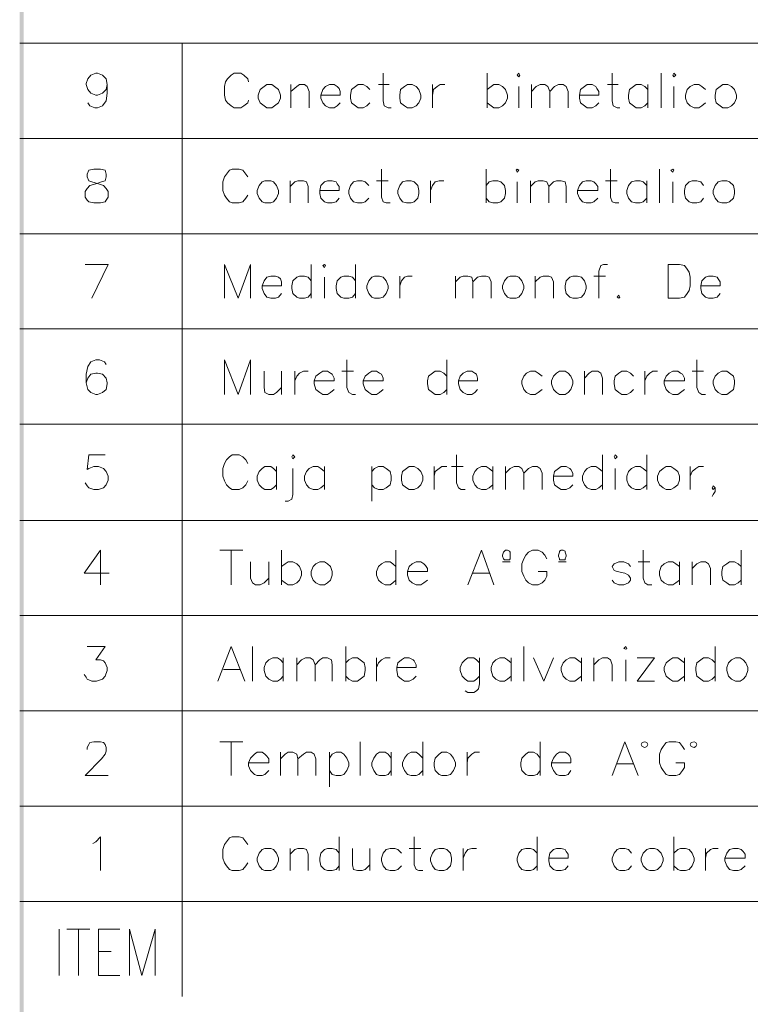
# Model space of a CAD drawing. Header units: millimetres. Extents: x 7 to 203, y 3 to 294.
# Tile 2 of 15: x 7 to 39, y 35 to 78. Entities that reach past the tile are written whole.
import ezdxf

# ---------------------------------------------------------------- set-up
doc = ezdxf.new("R2010")
doc.units = ezdxf.units.MM
doc.layers.add('DGE_CONTORNOS', color=7, linetype='Continuous', lineweight=0)
doc.layers.add('DGE_RELLENO', color=7, linetype='Continuous', lineweight=0)

msp = doc.modelspace()

# ---------------------------------------------------------------- hatches: boundary and pattern name
at = {"layer": 'DGE_RELLENO', "true_color": 0x000000}
for points in [[(6.5617, 3.2456), (6.731, 3.415), (6.5617, 293.9063)], [(6.731, 3.415), (6.5617, 293.9063), (6.731, 293.737)]]:
    msp.add_hatch(color=7, dxfattribs=at).paths.add_polyline_path(points, flags=0)

# ---------------------------------------------------------------- linework, layer by layer
at = {"layer": 'DGE_CONTORNOS', "lineweight": 5}
for points in [[(6.5617, 77.456), (203.2847, 77.456)], [(13.716, 77.456), (13.716, 35.5036)], [(6.5617, 73.265), (203.2847, 73.265)], [(6.5617, 69.074), (203.2847, 69.074)], [(6.5617, 64.883), (203.2847, 64.883)], [(6.5617, 60.692), (203.2847, 60.692)], [(6.5617, 56.4587), (203.2847, 56.4587)], [(6.5617, 52.2677), (203.2847, 52.2677)], [(6.5617, 48.0767), (203.2847, 48.0767)], [(6.5617, 43.8857), (203.2847, 43.8857)], [(6.5617, 39.6946), (203.2847, 39.6946)]]:
    msp.add_lwpolyline(points, dxfattribs=at)
at = {"layer": 'DGE_CONTORNOS', "lineweight": 13}
for points in [[(10.414, 75.6357), (10.3717, 75.424), (10.2023, 75.2547), (9.9907, 75.17), (9.906, 75.17), (9.6943, 75.2547), (9.5673, 75.424), (9.4827, 75.6357), (9.4827, 75.678), (9.5673, 75.8897), (9.6943, 76.059), (9.906, 76.1437), (9.9907, 76.1437), (10.2023, 76.059), (10.3717, 75.8897), (10.414, 75.6357), (10.414, 75.2547), (10.3717, 74.916), (10.2023, 74.7044), (9.9907, 74.6197), (9.8637, 74.6197), (9.652, 74.7044), (9.5673, 74.8314)], [(16.637, 75.7627), (16.5947, 75.8897), (16.4253, 76.059), (16.2983, 76.1437), (16.002, 76.1437), (15.875, 76.059), (15.7057, 75.8897), (15.621, 75.7627), (15.5787, 75.551), (15.5787, 75.17), (15.621, 74.9584), (15.7057, 74.8314), (15.875, 74.7044), (16.002, 74.6197), (16.2983, 74.6197), (16.4253, 74.7044), (16.5947, 74.8314), (16.637, 74.9584)], [(22.5637, 76.1437), (22.5637, 74.916), (22.606, 74.7044), (22.7753, 74.6197), (22.9023, 74.6197)], [(27.1357, 76.1437), (27.1357, 74.6197)], [(28.448, 76.059), (28.5327, 76.1437), (28.575, 76.059), (28.5327, 75.9744), (28.448, 76.059)], [(32.639, 76.1437), (32.639, 74.916), (32.6813, 74.7044), (32.8507, 74.6197), (32.9777, 74.6197)], [(34.798, 76.1437), (34.798, 74.6197)], [(35.306, 76.059), (35.3483, 76.1437), (35.433, 76.059), (35.3483, 75.9744), (35.306, 76.059)], [(17.4413, 75.6357), (17.3143, 75.551), (17.145, 75.424), (17.0603, 75.17), (17.0603, 75.043), (17.145, 74.8314), (17.3143, 74.7044), (17.4413, 74.6197), (17.653, 74.6197), (17.78, 74.7044), (17.9493, 74.8314), (18.034, 75.043), (18.034, 75.17), (17.9493, 75.424), (17.78, 75.551), (17.653, 75.6357), (17.4413, 75.6357)], [(18.4997, 75.6357), (18.4997, 74.6197)], [(18.4997, 75.3394), (18.7537, 75.551), (18.8807, 75.6357), (19.0923, 75.6357), (19.2193, 75.551), (19.304, 75.3394), (19.304, 74.6197)], [(19.812, 75.17), (20.6587, 75.17), (20.6587, 75.3394), (20.6163, 75.4664), (20.5317, 75.551), (20.4047, 75.6357), (20.193, 75.6357), (20.0237, 75.551), (19.8967, 75.424), (19.812, 75.17), (19.812, 75.043), (19.8967, 74.8314), (20.0237, 74.7044), (20.193, 74.6197), (20.4047, 74.6197), (20.5317, 74.7044), (20.6587, 74.8314)], [(21.971, 75.424), (21.844, 75.551), (21.6747, 75.6357), (21.463, 75.6357), (21.336, 75.551), (21.1667, 75.424), (21.1243, 75.17), (21.1243, 75.043), (21.1667, 74.8314), (21.336, 74.7044), (21.463, 74.6197), (21.6747, 74.6197), (21.844, 74.7044), (21.971, 74.8314)], [(22.352, 75.6357), (22.8177, 75.6357)], [(23.622, 75.6357), (23.495, 75.551), (23.3257, 75.424), (23.2833, 75.17), (23.2833, 75.043), (23.3257, 74.8314), (23.495, 74.7044), (23.622, 74.6197), (23.8337, 74.6197), (24.003, 74.7044), (24.13, 74.8314), (24.2147, 75.043), (24.2147, 75.17), (24.13, 75.424), (24.003, 75.551), (23.8337, 75.6357), (23.622, 75.6357)], [(24.7227, 75.6357), (24.7227, 74.6197)], [(24.7227, 75.17), (24.765, 75.424), (24.9343, 75.551), (25.0613, 75.6357), (25.273, 75.6357)], [(27.1357, 75.424), (27.305, 75.551), (27.432, 75.6357), (27.6437, 75.6357), (27.813, 75.551), (27.94, 75.424), (28.0247, 75.17), (28.0247, 75.043), (27.94, 74.8314), (27.813, 74.7044), (27.6437, 74.6197), (27.432, 74.6197), (27.305, 74.7044), (27.1357, 74.8314)], [(28.5327, 75.551), (28.5327, 74.6197)], [(29.083, 75.6357), (29.083, 74.6197)], [(29.083, 75.3394), (29.2947, 75.551), (29.464, 75.6357), (29.6757, 75.6357), (29.8027, 75.551), (29.8873, 75.3394), (29.8873, 74.6197)], [(29.8873, 75.3394), (30.099, 75.551), (30.2683, 75.6357), (30.48, 75.6357), (30.607, 75.551), (30.6917, 75.3394), (30.6917, 74.6197)], [(31.1997, 75.17), (32.0463, 75.17), (32.0463, 75.3394), (31.9617, 75.4664), (31.9193, 75.551), (31.75, 75.6357), (31.5383, 75.6357), (31.4113, 75.551), (31.242, 75.424), (31.1997, 75.17), (31.1997, 75.043), (31.242, 74.8314), (31.4113, 74.7044), (31.5383, 74.6197), (31.75, 74.6197), (31.9193, 74.7044), (32.0463, 74.8314)], [(32.4273, 75.6357), (32.893, 75.6357)], [(34.2053, 75.424), (34.0783, 75.551), (33.909, 75.6357), (33.6973, 75.6357), (33.5703, 75.551), (33.401, 75.424), (33.3587, 75.17), (33.3587, 75.043), (33.401, 74.8314), (33.5703, 74.7044), (33.6973, 74.6197), (33.909, 74.6197), (34.0783, 74.7044), (34.2053, 74.8314)], [(34.2053, 75.6357), (34.2053, 74.6197)], [(35.3483, 75.551), (35.3483, 74.6197)], [(36.7453, 75.424), (36.576, 75.551), (36.449, 75.6357), (36.2373, 75.6357), (36.068, 75.551), (35.941, 75.424), (35.8563, 75.17), (35.8563, 75.043), (35.941, 74.8314), (36.068, 74.7044), (36.2373, 74.6197), (36.449, 74.6197), (36.576, 74.7044), (36.7453, 74.8314)], [(37.5073, 75.6357), (37.3803, 75.551), (37.211, 75.424), (37.1687, 75.17), (37.1687, 75.043), (37.211, 74.8314), (37.3803, 74.7044), (37.5073, 74.6197), (37.719, 74.6197), (37.8883, 74.7044), (38.0153, 74.8314), (38.1, 75.043), (38.1, 75.17), (38.0153, 75.424), (37.8883, 75.551), (37.719, 75.6357), (37.5073, 75.6357)], [(9.8213, 71.9104), (9.6097, 71.868), (9.525, 71.6987), (9.525, 71.5717), (9.6097, 71.4024), (9.7367, 71.36), (10.033, 71.2754), (10.2447, 71.1907), (10.3717, 71.0637), (10.4563, 70.9367), (10.4563, 70.6827), (10.3717, 70.5557), (10.3293, 70.471), (10.1177, 70.4287), (9.8213, 70.4287), (9.6097, 70.471), (9.525, 70.5557), (9.4403, 70.6827), (9.4403, 70.9367), (9.525, 71.0637), (9.652, 71.1907), (9.906, 71.2754), (10.16, 71.36), (10.3293, 71.4024), (10.3717, 71.5717), (10.3717, 71.6987), (10.3293, 71.868), (10.1177, 71.9104), (9.8213, 71.9104)], [(16.5947, 71.5717), (16.51, 71.6987), (16.383, 71.868), (16.2137, 71.9104), (15.9173, 71.9104), (15.7903, 71.868), (15.6633, 71.6987), (15.5787, 71.5717), (15.494, 71.36), (15.494, 70.979), (15.5787, 70.7674), (15.6633, 70.6404), (15.7903, 70.471), (15.9173, 70.4287), (16.2137, 70.4287), (16.383, 70.471), (16.51, 70.6404), (16.5947, 70.7674)], [(22.479, 71.9104), (22.479, 70.6827), (22.5637, 70.471), (22.6907, 70.4287), (22.86, 70.4287)], [(27.0933, 71.9104), (27.0933, 70.4287)], [(28.4057, 71.868), (28.448, 71.9104), (28.5327, 71.868), (28.448, 71.7834), (28.4057, 71.868)], [(32.5543, 71.9104), (32.5543, 70.6827), (32.639, 70.471), (32.766, 70.4287), (32.9353, 70.4287)], [(34.7133, 71.9104), (34.7133, 70.4287)], [(35.2213, 71.868), (35.306, 71.9104), (35.3483, 71.868), (35.306, 71.7834), (35.2213, 71.868)], [(17.3567, 71.4024), (17.2297, 71.36), (17.1027, 71.1907), (17.018, 70.979), (17.018, 70.852), (17.1027, 70.6404), (17.2297, 70.471), (17.3567, 70.4287), (17.6107, 70.4287), (17.7377, 70.471), (17.8647, 70.6404), (17.9493, 70.852), (17.9493, 70.979), (17.8647, 71.1907), (17.7377, 71.36), (17.6107, 71.4024), (17.3567, 71.4024)], [(18.4573, 71.4024), (18.4573, 70.4287)], [(18.4573, 71.1484), (18.669, 71.36), (18.796, 71.4024), (19.05, 71.4024), (19.177, 71.36), (19.2617, 71.1484), (19.2617, 70.4287)], [(19.7697, 70.979), (20.6163, 70.979), (20.6163, 71.1484), (20.5317, 71.2754), (20.4893, 71.36), (20.32, 71.4024), (20.1083, 71.4024), (19.9813, 71.36), (19.812, 71.1907), (19.7697, 70.979), (19.7697, 70.852), (19.812, 70.6404), (19.9813, 70.471), (20.1083, 70.4287), (20.32, 70.4287), (20.4893, 70.471), (20.6163, 70.6404)], [(21.9287, 71.1907), (21.7593, 71.36), (21.6323, 71.4024), (21.4207, 71.4024), (21.2513, 71.36), (21.1243, 71.1907), (21.0397, 70.979), (21.0397, 70.852), (21.1243, 70.6404), (21.2513, 70.471), (21.4207, 70.4287), (21.6323, 70.4287), (21.7593, 70.471), (21.9287, 70.6404)], [(22.2673, 71.4024), (22.7753, 71.4024)], [(23.5797, 71.4024), (23.4103, 71.36), (23.2833, 71.1907), (23.1987, 70.979), (23.1987, 70.852), (23.2833, 70.6404), (23.4103, 70.471), (23.5797, 70.4287), (23.7913, 70.4287), (23.9183, 70.471), (24.0877, 70.6404), (24.13, 70.852), (24.13, 70.979), (24.0877, 71.1907), (23.9183, 71.36), (23.7913, 71.4024), (23.5797, 71.4024)], [(24.638, 71.4024), (24.638, 70.4287)], [(24.638, 70.979), (24.7227, 71.1907), (24.8497, 71.36), (25.019, 71.4024), (25.2307, 71.4024)], [(27.0933, 71.1907), (27.2203, 71.36), (27.3897, 71.4024), (27.6013, 71.4024), (27.7283, 71.36), (27.8977, 71.1907), (27.94, 70.979), (27.94, 70.852), (27.8977, 70.6404), (27.7283, 70.471), (27.6013, 70.4287), (27.3897, 70.4287), (27.2203, 70.471), (27.0933, 70.6404)], [(28.448, 71.36), (28.448, 70.4287)], [(29.0407, 71.4024), (29.0407, 70.4287)], [(29.0407, 71.1484), (29.2523, 71.36), (29.3793, 71.4024), (29.591, 71.4024), (29.7603, 71.36), (29.845, 71.1484), (29.845, 70.4287)], [(29.845, 71.1484), (30.0567, 71.36), (30.1837, 71.4024), (30.3953, 71.4024), (30.5647, 71.36), (30.607, 71.1484), (30.607, 70.4287)], [(31.115, 70.979), (32.004, 70.979), (32.004, 71.1484), (31.9193, 71.2754), (31.8347, 71.36), (31.7077, 71.4024), (31.496, 71.4024), (31.3267, 71.36), (31.1997, 71.1907), (31.115, 70.979), (31.115, 70.852), (31.1997, 70.6404), (31.3267, 70.471), (31.496, 70.4287), (31.7077, 70.4287), (31.8347, 70.471), (32.004, 70.6404)], [(32.3427, 71.4024), (32.8507, 71.4024)], [(34.163, 71.1907), (33.9937, 71.36), (33.8667, 71.4024), (33.655, 71.4024), (33.4857, 71.36), (33.3587, 71.1907), (33.274, 70.979), (33.274, 70.852), (33.3587, 70.6404), (33.4857, 70.471), (33.655, 70.4287), (33.8667, 70.4287), (33.9937, 70.471), (34.163, 70.6404)], [(34.163, 71.4024), (34.163, 70.4287)], [(35.306, 71.36), (35.306, 70.4287)], [(36.6607, 71.1907), (36.5337, 71.36), (36.3643, 71.4024), (36.1527, 71.4024), (36.0257, 71.36), (35.8563, 71.1907), (35.814, 70.979), (35.814, 70.852), (35.8563, 70.6404), (36.0257, 70.471), (36.1527, 70.4287), (36.3643, 70.4287), (36.5337, 70.471), (36.6607, 70.6404)], [(37.465, 71.4024), (37.2957, 71.36), (37.1687, 71.1907), (37.084, 70.979), (37.084, 70.852), (37.1687, 70.6404), (37.2957, 70.471), (37.465, 70.4287), (37.6767, 70.4287), (37.8037, 70.471), (37.973, 70.6404), (38.0153, 70.852), (38.0153, 70.979), (37.973, 71.1907), (37.8037, 71.36), (37.6767, 71.4024), (37.465, 71.4024)], [(9.7367, 66.2377), (10.4563, 67.7194), (9.4403, 67.7194)], [(15.5787, 66.2377), (15.5787, 67.7194), (16.1713, 66.2377), (16.7217, 67.7194), (16.7217, 66.2377)], [(19.3887, 67.7194), (19.3887, 66.2377)], [(19.8967, 67.677), (19.9813, 67.7194), (20.0237, 67.677), (19.9813, 67.5924), (19.8967, 67.677)], [(21.336, 67.7194), (21.336, 66.2377)], [(32.4273, 67.7194), (32.258, 67.7194), (32.131, 67.677), (32.0463, 67.423), (32.0463, 66.2377)], [(35.0943, 66.2377), (35.0943, 67.7194), (35.6023, 67.7194), (35.814, 67.677), (35.941, 67.5077), (36.0257, 67.3807), (36.068, 67.169), (36.068, 66.788), (36.0257, 66.5764), (35.941, 66.4494), (35.814, 66.28), (35.6023, 66.2377), (35.0943, 66.2377)], [(17.2297, 66.788), (18.0763, 66.788), (18.0763, 66.9574), (18.034, 67.0844), (17.9493, 67.169), (17.8223, 67.2114), (17.6107, 67.2114), (17.4413, 67.169), (17.3143, 66.9997), (17.2297, 66.788), (17.2297, 66.661), (17.3143, 66.4494), (17.4413, 66.28), (17.6107, 66.2377), (17.8223, 66.2377), (17.9493, 66.28), (18.0763, 66.4494)], [(19.3887, 66.9997), (19.2617, 67.169), (19.0923, 67.2114), (18.8807, 67.2114), (18.7537, 67.169), (18.5843, 66.9997), (18.542, 66.788), (18.542, 66.661), (18.5843, 66.4494), (18.7537, 66.28), (18.8807, 66.2377), (19.0923, 66.2377), (19.2617, 66.28), (19.3887, 66.4494)], [(19.9813, 67.169), (19.9813, 66.2377)], [(21.336, 66.9997), (21.209, 67.169), (21.0397, 67.2114), (20.828, 67.2114), (20.701, 67.169), (20.5317, 66.9997), (20.4893, 66.788), (20.4893, 66.661), (20.5317, 66.4494), (20.701, 66.28), (20.828, 66.2377), (21.0397, 66.2377), (21.209, 66.28), (21.336, 66.4494)], [(22.1827, 67.2114), (22.0557, 67.169), (21.9287, 66.9997), (21.844, 66.788), (21.844, 66.661), (21.9287, 66.4494), (22.0557, 66.28), (22.1827, 66.2377), (22.3943, 66.2377), (22.5637, 66.28), (22.6907, 66.4494), (22.7753, 66.661), (22.7753, 66.788), (22.6907, 66.9997), (22.5637, 67.169), (22.3943, 67.2114), (22.1827, 67.2114)], [(23.2833, 67.2114), (23.2833, 66.2377)], [(23.2833, 66.788), (23.368, 66.9997), (23.495, 67.169), (23.622, 67.2114), (23.8337, 67.2114)], [(25.7387, 67.2114), (25.7387, 66.2377)], [(25.7387, 66.9574), (25.9503, 67.169), (26.0773, 67.2114), (26.289, 67.2114), (26.4583, 67.169), (26.5007, 66.9574), (26.5007, 66.2377)], [(26.5007, 66.9574), (26.7123, 67.169), (26.8817, 67.2114), (27.0933, 67.2114), (27.2203, 67.169), (27.305, 66.9574), (27.305, 66.2377)], [(28.1517, 67.2114), (28.0247, 67.169), (27.8977, 66.9997), (27.813, 66.788), (27.813, 66.661), (27.8977, 66.4494), (28.0247, 66.28), (28.1517, 66.2377), (28.4057, 66.2377), (28.5327, 66.28), (28.6597, 66.4494), (28.7443, 66.661), (28.7443, 66.788), (28.6597, 66.9997), (28.5327, 67.169), (28.4057, 67.2114), (28.1517, 67.2114)], [(29.2523, 67.2114), (29.2523, 66.2377)], [(29.2523, 66.9574), (29.464, 67.169), (29.591, 67.2114), (29.845, 67.2114), (29.972, 67.169), (30.0567, 66.9574), (30.0567, 66.2377)], [(30.9033, 67.2114), (30.7763, 67.169), (30.607, 66.9997), (30.5647, 66.788), (30.5647, 66.661), (30.607, 66.4494), (30.7763, 66.28), (30.9033, 66.2377), (31.115, 66.2377), (31.2843, 66.28), (31.4113, 66.4494), (31.496, 66.661), (31.496, 66.788), (31.4113, 66.9997), (31.2843, 67.169), (31.115, 67.2114), (30.9033, 67.2114)], [(31.8347, 67.2114), (32.3427, 67.2114)], [(36.5337, 66.788), (37.3803, 66.788), (37.3803, 66.9574), (37.2957, 67.0844), (37.2533, 67.169), (37.084, 67.2114), (36.8723, 67.2114), (36.7453, 67.169), (36.576, 66.9997), (36.5337, 66.788), (36.5337, 66.661), (36.576, 66.4494), (36.7453, 66.28), (36.8723, 66.2377), (37.084, 66.2377), (37.2533, 66.28), (37.3803, 66.4494)], [(32.9353, 66.3647), (32.9777, 66.28), (32.9353, 66.2377), (32.8507, 66.28), (32.9353, 66.3647)], [(10.3717, 63.3167), (10.287, 63.4437), (10.0753, 63.5284), (9.906, 63.5284), (9.6943, 63.4437), (9.5673, 63.232), (9.4827, 62.8934), (9.4827, 62.5124), (9.5673, 62.216), (9.6943, 62.089), (9.906, 62.0044), (9.9907, 62.0044), (10.2023, 62.089), (10.3717, 62.216), (10.414, 62.47), (10.414, 62.5124), (10.3717, 62.724), (10.2023, 62.8934), (9.9907, 62.9357), (9.906, 62.9357), (9.6943, 62.8934), (9.5673, 62.724), (9.4827, 62.5124)], [(15.5787, 62.0044), (15.5787, 63.5284), (16.1713, 62.0044), (16.7217, 63.5284), (16.7217, 62.0044)], [(20.955, 63.5284), (20.955, 62.3007), (21.0397, 62.089), (21.209, 62.0044), (21.336, 62.0044)], [(25.3577, 63.5284), (25.3577, 62.0044)], [(36.3643, 63.5284), (36.3643, 62.3007), (36.449, 62.089), (36.576, 62.0044), (36.7453, 62.0044)], [(17.3143, 63.0204), (17.3143, 62.3007), (17.3567, 62.089), (17.526, 62.0044), (17.7377, 62.0044), (17.8647, 62.089), (18.0763, 62.3007)], [(18.0763, 63.0204), (18.0763, 62.0044)], [(18.669, 63.0204), (18.669, 62.0044)], [(18.669, 62.597), (18.7537, 62.8087), (18.8807, 62.9357), (19.05, 63.0204), (19.2617, 63.0204)], [(19.5157, 62.597), (20.4047, 62.597), (20.4047, 62.724), (20.32, 62.8934), (20.2353, 62.9357), (20.1083, 63.0204), (19.8967, 63.0204), (19.7697, 62.9357), (19.6003, 62.8087), (19.5157, 62.597), (19.5157, 62.47), (19.6003, 62.216), (19.7697, 62.089), (19.8967, 62.0044), (20.1083, 62.0044), (20.2353, 62.089), (20.4047, 62.216)], [(20.7433, 63.0204), (21.2513, 63.0204)], [(21.6747, 62.597), (22.5637, 62.597), (22.5637, 62.724), (22.479, 62.8934), (22.3943, 62.9357), (22.2673, 63.0204), (22.0557, 63.0204), (21.9287, 62.9357), (21.7593, 62.8087), (21.6747, 62.597), (21.6747, 62.47), (21.7593, 62.216), (21.9287, 62.089), (22.0557, 62.0044), (22.2673, 62.0044), (22.3943, 62.089), (22.5637, 62.216)], [(25.3577, 62.8087), (25.2307, 62.9357), (25.0613, 63.0204), (24.8497, 63.0204), (24.7227, 62.9357), (24.5533, 62.8087), (24.511, 62.597), (24.511, 62.47), (24.5533, 62.216), (24.7227, 62.089), (24.8497, 62.0044), (25.0613, 62.0044), (25.2307, 62.089), (25.3577, 62.216)], [(25.8657, 62.597), (26.7123, 62.597), (26.7123, 62.724), (26.67, 62.8934), (26.5853, 62.9357), (26.4583, 63.0204), (26.2467, 63.0204), (26.0773, 62.9357), (25.9503, 62.8087), (25.8657, 62.597), (25.8657, 62.47), (25.9503, 62.216), (26.0773, 62.089), (26.2467, 62.0044), (26.4583, 62.0044), (26.5853, 62.089), (26.7123, 62.216)], [(29.5487, 62.8087), (29.3793, 62.9357), (29.2523, 63.0204), (29.0407, 63.0204), (28.8713, 62.9357), (28.7443, 62.8087), (28.6597, 62.597), (28.6597, 62.47), (28.7443, 62.216), (28.8713, 62.089), (29.0407, 62.0044), (29.2523, 62.0044), (29.3793, 62.089), (29.5487, 62.216)], [(30.3107, 63.0204), (30.1837, 62.9357), (30.0567, 62.8087), (29.972, 62.597), (29.972, 62.47), (30.0567, 62.216), (30.1837, 62.089), (30.3107, 62.0044), (30.5647, 62.0044), (30.6917, 62.089), (30.8187, 62.216), (30.9033, 62.47), (30.9033, 62.597), (30.8187, 62.8087), (30.6917, 62.9357), (30.5647, 63.0204), (30.3107, 63.0204)], [(31.4113, 63.0204), (31.4113, 62.0044)], [(31.4113, 62.724), (31.623, 62.9357), (31.75, 63.0204), (32.004, 63.0204), (32.131, 62.9357), (32.2157, 62.724), (32.2157, 62.0044)], [(33.5703, 62.8087), (33.4433, 62.9357), (33.274, 63.0204), (33.0623, 63.0204), (32.9353, 62.9357), (32.766, 62.8087), (32.7237, 62.597), (32.7237, 62.47), (32.766, 62.216), (32.9353, 62.089), (33.0623, 62.0044), (33.274, 62.0044), (33.4433, 62.089), (33.5703, 62.216)], [(34.0783, 63.0204), (34.0783, 62.0044)], [(34.0783, 62.597), (34.163, 62.8087), (34.29, 62.9357), (34.417, 63.0204), (34.6287, 63.0204)], [(34.925, 62.597), (35.814, 62.597), (35.814, 62.724), (35.7293, 62.8934), (35.6447, 62.9357), (35.5177, 63.0204), (35.306, 63.0204), (35.1367, 62.9357), (35.0097, 62.8087), (34.925, 62.597), (34.925, 62.47), (35.0097, 62.216), (35.1367, 62.089), (35.306, 62.0044), (35.5177, 62.0044), (35.6447, 62.089), (35.814, 62.216)], [(36.1527, 63.0204), (36.6607, 63.0204)], [(37.465, 63.0204), (37.2957, 62.9357), (37.1687, 62.8087), (37.084, 62.597), (37.084, 62.47), (37.1687, 62.216), (37.2957, 62.089), (37.465, 62.0044), (37.6767, 62.0044), (37.8037, 62.089), (37.973, 62.216), (38.0153, 62.47), (38.0153, 62.597), (37.973, 62.8087), (37.8037, 62.9357), (37.6767, 63.0204), (37.465, 63.0204)], [(10.3293, 59.3374), (9.6097, 59.3374), (9.525, 58.7024), (9.6097, 58.7447), (9.8213, 58.8294), (10.033, 58.8294), (10.2447, 58.7447), (10.3717, 58.6177), (10.4563, 58.406), (10.4563, 58.2367), (10.3717, 58.025), (10.2447, 57.898), (10.033, 57.8134), (9.8213, 57.8134), (9.6097, 57.898), (9.525, 57.9827), (9.4403, 58.1097)], [(16.5947, 58.9564), (16.51, 59.1257), (16.383, 59.2527), (16.2137, 59.3374), (15.9173, 59.3374), (15.7903, 59.2527), (15.6633, 59.1257), (15.5787, 58.9564), (15.494, 58.7447), (15.494, 58.406), (15.5787, 58.1944), (15.6633, 58.025), (15.7903, 57.898), (15.9173, 57.8134), (16.2137, 57.8134), (16.383, 57.898), (16.51, 58.025), (16.5947, 58.1944)], [(18.542, 59.2527), (18.5843, 59.3374), (18.669, 59.2527), (18.5843, 59.168), (18.542, 59.2527)], [(25.781, 59.3374), (25.781, 58.1097), (25.8657, 57.898), (25.9927, 57.8134), (26.162, 57.8134)], [(32.2157, 59.3374), (32.2157, 57.8134)], [(32.7237, 59.2527), (32.766, 59.3374), (32.8507, 59.2527), (32.766, 59.168), (32.7237, 59.2527)], [(34.163, 59.3374), (34.163, 57.8134)], [(17.8647, 58.6177), (17.7377, 58.7447), (17.6107, 58.8294), (17.3567, 58.8294), (17.2297, 58.7447), (17.1027, 58.6177), (17.018, 58.406), (17.018, 58.2367), (17.1027, 58.025), (17.2297, 57.898), (17.3567, 57.8134), (17.6107, 57.8134), (17.7377, 57.898), (17.8647, 58.025)], [(17.8647, 58.8294), (17.8647, 57.8134)], [(18.5843, 58.7447), (18.5843, 57.6017), (18.542, 57.39), (18.3727, 57.3054), (18.2457, 57.3054)], [(19.9813, 58.6177), (19.812, 58.7447), (19.685, 58.8294), (19.4733, 58.8294), (19.304, 58.7447), (19.177, 58.6177), (19.0923, 58.406), (19.0923, 58.2367), (19.177, 58.025), (19.304, 57.898), (19.4733, 57.8134), (19.685, 57.8134), (19.812, 57.898), (19.9813, 58.025)], [(19.9813, 58.8294), (19.9813, 57.8134)], [(22.0557, 58.8294), (22.0557, 57.3054)], [(22.0557, 58.6177), (22.1827, 58.7447), (22.352, 58.8294), (22.5637, 58.8294), (22.6907, 58.7447), (22.86, 58.6177), (22.9023, 58.406), (22.9023, 58.2367), (22.86, 58.025), (22.6907, 57.898), (22.5637, 57.8134), (22.352, 57.8134), (22.1827, 57.898), (22.0557, 58.025)], [(23.7067, 58.8294), (23.5797, 58.7447), (23.4103, 58.6177), (23.368, 58.406), (23.368, 58.2367), (23.4103, 58.025), (23.5797, 57.898), (23.7067, 57.8134), (23.9183, 57.8134), (24.0877, 57.898), (24.2147, 58.025), (24.2993, 58.2367), (24.2993, 58.406), (24.2147, 58.6177), (24.0877, 58.7447), (23.9183, 58.8294), (23.7067, 58.8294)], [(24.8073, 58.8294), (24.8073, 57.8134)], [(24.8073, 58.406), (24.8497, 58.6177), (25.019, 58.7447), (25.146, 58.8294), (25.3577, 58.8294)], [(25.5693, 58.8294), (26.0773, 58.8294)], [(27.3897, 58.6177), (27.2203, 58.7447), (27.0933, 58.8294), (26.8817, 58.8294), (26.7123, 58.7447), (26.5853, 58.6177), (26.5007, 58.406), (26.5007, 58.2367), (26.5853, 58.025), (26.7123, 57.898), (26.8817, 57.8134), (27.0933, 57.8134), (27.2203, 57.898), (27.3897, 58.025)], [(27.3897, 58.8294), (27.3897, 57.8134)], [(27.94, 58.8294), (27.94, 57.8134)], [(27.94, 58.533), (28.1517, 58.7447), (28.321, 58.8294), (28.5327, 58.8294), (28.6597, 58.7447), (28.7443, 58.533), (28.7443, 57.8134)], [(28.7443, 58.533), (28.956, 58.7447), (29.1253, 58.8294), (29.337, 58.8294), (29.464, 58.7447), (29.5487, 58.533), (29.5487, 57.8134)], [(30.0567, 58.406), (30.9033, 58.406), (30.9033, 58.533), (30.8187, 58.7024), (30.7763, 58.7447), (30.607, 58.8294), (30.3953, 58.8294), (30.2683, 58.7447), (30.099, 58.6177), (30.0567, 58.406), (30.0567, 58.2367), (30.099, 58.025), (30.2683, 57.898), (30.3953, 57.8134), (30.607, 57.8134), (30.7763, 57.898), (30.9033, 58.025)], [(32.2157, 58.6177), (32.0463, 58.7447), (31.9193, 58.8294), (31.7077, 58.8294), (31.5383, 58.7447), (31.4113, 58.6177), (31.3267, 58.406), (31.3267, 58.2367), (31.4113, 58.025), (31.5383, 57.898), (31.7077, 57.8134), (31.9193, 57.8134), (32.0463, 57.898), (32.2157, 58.025)], [(32.766, 58.7447), (32.766, 57.8134)], [(34.163, 58.6177), (33.9937, 58.7447), (33.8667, 58.8294), (33.655, 58.8294), (33.4857, 58.7447), (33.3587, 58.6177), (33.274, 58.406), (33.274, 58.2367), (33.3587, 58.025), (33.4857, 57.898), (33.655, 57.8134), (33.8667, 57.8134), (33.9937, 57.898), (34.163, 58.025)], [(35.0097, 58.8294), (34.8827, 58.7447), (34.7133, 58.6177), (34.6287, 58.406), (34.6287, 58.2367), (34.7133, 58.025), (34.8827, 57.898), (35.0097, 57.8134), (35.2213, 57.8134), (35.3483, 57.898), (35.5177, 58.025), (35.6023, 58.2367), (35.6023, 58.406), (35.5177, 58.6177), (35.3483, 58.7447), (35.2213, 58.8294), (35.0097, 58.8294)], [(36.068, 58.8294), (36.068, 57.8134)], [(36.068, 58.406), (36.1527, 58.6177), (36.322, 58.7447), (36.449, 58.8294), (36.6607, 58.8294)], [(37.1687, 57.898), (37.084, 57.9827), (37.0417, 57.898), (37.084, 57.8134), (37.1687, 57.898), (37.1687, 57.7287), (37.084, 57.6017), (37.0417, 57.517)], [(10.1177, 55.1464), (9.398, 54.1304), (10.4987, 54.1304)], [(10.1177, 55.1464), (10.1177, 53.6224)], [(15.367, 55.1464), (16.383, 55.1464)], [(15.875, 55.1464), (15.875, 53.6224)], [(18.0763, 55.1464), (18.0763, 53.6224)], [(23.114, 55.1464), (23.114, 53.6224)], [(26.289, 53.6224), (26.8817, 55.1464), (27.432, 53.6224)], [(28.0247, 55.1464), (27.94, 55.1464), (27.8977, 55.104), (27.8553, 55.0617), (27.813, 54.9347), (27.813, 54.8924), (27.8553, 54.7654), (27.8977, 54.723), (28.1093, 54.723), (28.1517, 54.7654), (28.1517, 55.0617), (28.1093, 55.104), (28.0247, 55.1464)], [(29.7603, 54.7654), (29.6757, 54.9347), (29.5487, 55.0617), (29.3793, 55.1464), (29.1253, 55.1464), (28.956, 55.0617), (28.829, 54.9347), (28.7443, 54.7654), (28.6597, 54.5537), (28.6597, 54.215), (28.7443, 54.0034), (28.829, 53.834), (28.956, 53.707), (29.1253, 53.6224), (29.3793, 53.6224), (29.5487, 53.707), (29.6757, 53.834), (29.7603, 54.0034), (29.7603, 54.215), (29.3793, 54.215)], [(30.48, 55.1464), (30.3953, 55.1464), (30.3107, 55.104), (30.3107, 55.0617), (30.2683, 54.9347), (30.2683, 54.8924), (30.3107, 54.7654), (30.3107, 54.723), (30.5647, 54.723), (30.5647, 54.7654), (30.607, 54.8924), (30.607, 54.9347), (30.5647, 55.0617), (30.5647, 55.104), (30.48, 55.1464)], [(33.9937, 55.1464), (33.9937, 53.9187), (34.0783, 53.707), (34.2053, 53.6224), (34.3747, 53.6224)], [(38.3117, 55.1464), (38.3117, 53.6224)], [(16.7217, 54.6384), (16.7217, 53.9187), (16.8063, 53.707), (16.9333, 53.6224), (17.145, 53.6224), (17.3143, 53.707), (17.526, 53.9187)], [(17.526, 54.6384), (17.526, 53.6224)], [(18.0763, 54.4267), (18.2457, 54.5537), (18.3727, 54.6384), (18.5843, 54.6384), (18.7537, 54.5537), (18.8807, 54.4267), (18.9653, 54.215), (18.9653, 54.0457), (18.8807, 53.834), (18.7537, 53.707), (18.5843, 53.6224), (18.3727, 53.6224), (18.2457, 53.707), (18.0763, 53.834)], [(19.7697, 54.6384), (19.6003, 54.5537), (19.4733, 54.4267), (19.3887, 54.215), (19.3887, 54.0457), (19.4733, 53.834), (19.6003, 53.707), (19.7697, 53.6224), (19.9813, 53.6224), (20.1083, 53.707), (20.2353, 53.834), (20.32, 54.0457), (20.32, 54.215), (20.2353, 54.4267), (20.1083, 54.5537), (19.9813, 54.6384), (19.7697, 54.6384)], [(23.114, 54.4267), (22.987, 54.5537), (22.86, 54.6384), (22.6483, 54.6384), (22.479, 54.5537), (22.352, 54.4267), (22.2673, 54.215), (22.2673, 54.0457), (22.352, 53.834), (22.479, 53.707), (22.6483, 53.6224), (22.86, 53.6224), (22.987, 53.707), (23.114, 53.834)], [(23.622, 54.215), (24.511, 54.215), (24.511, 54.342), (24.4263, 54.469), (24.3417, 54.5537), (24.2147, 54.6384), (24.003, 54.6384), (23.8337, 54.5537), (23.7067, 54.4267), (23.622, 54.215), (23.622, 54.0457), (23.7067, 53.834), (23.8337, 53.707), (24.003, 53.6224), (24.2147, 53.6224), (24.3417, 53.707), (24.511, 53.834)], [(27.813, 54.6384), (28.1517, 54.6384)], [(30.2683, 54.6384), (30.607, 54.6384)], [(33.4433, 54.4267), (33.3587, 54.5537), (33.147, 54.6384), (32.9353, 54.6384), (32.7237, 54.5537), (32.639, 54.4267), (32.7237, 54.2574), (32.8507, 54.215), (33.1893, 54.1304), (33.3587, 54.0457), (33.4433, 53.9187), (33.4433, 53.834), (33.3587, 53.707), (33.147, 53.6224), (32.9353, 53.6224), (32.7237, 53.707), (32.639, 53.834)], [(33.782, 54.6384), (34.29, 54.6384)], [(35.6023, 54.4267), (35.433, 54.5537), (35.306, 54.6384), (35.0943, 54.6384), (34.925, 54.5537), (34.798, 54.4267), (34.7133, 54.215), (34.7133, 54.0457), (34.798, 53.834), (34.925, 53.707), (35.0943, 53.6224), (35.306, 53.6224), (35.433, 53.707), (35.6023, 53.834)], [(35.6023, 54.6384), (35.6023, 53.6224)], [(36.1527, 54.6384), (36.1527, 53.6224)], [(36.1527, 54.342), (36.3643, 54.5537), (36.5337, 54.6384), (36.7453, 54.6384), (36.8723, 54.5537), (36.957, 54.342), (36.957, 53.6224)], [(38.3117, 54.4267), (38.1847, 54.5537), (38.0153, 54.6384), (37.8037, 54.6384), (37.6767, 54.5537), (37.5073, 54.4267), (37.465, 54.215), (37.465, 54.0457), (37.5073, 53.834), (37.6767, 53.707), (37.8037, 53.6224), (38.0153, 53.6224), (38.1847, 53.707), (38.3117, 53.834)], [(26.5007, 54.1304), (27.2203, 54.1304)], [(9.525, 50.913), (10.3293, 50.913), (9.906, 50.3204), (10.1177, 50.3204), (10.2447, 50.278), (10.3293, 50.1934), (10.414, 49.9817), (10.414, 49.8547), (10.3293, 49.6007), (10.2023, 49.4737), (9.9483, 49.389), (9.7367, 49.389), (9.525, 49.4737), (9.4827, 49.5584), (9.398, 49.6854)], [(15.2823, 49.389), (15.875, 50.913), (16.4677, 49.389)], [(16.8063, 50.913), (16.8063, 49.389)], [(20.9127, 50.913), (20.9127, 49.389)], [(28.7443, 50.913), (28.7443, 49.389)], [(33.147, 50.8284), (33.2317, 50.913), (33.274, 50.8284), (33.2317, 50.786), (33.147, 50.8284)], [(37.1687, 50.913), (37.1687, 49.389)], [(18.161, 50.1934), (18.034, 50.3204), (17.907, 50.405), (17.6953, 50.405), (17.526, 50.3204), (17.399, 50.1934), (17.3143, 49.9817), (17.3143, 49.8547), (17.399, 49.6007), (17.526, 49.4737), (17.6953, 49.389), (17.907, 49.389), (18.034, 49.4737), (18.161, 49.6007)], [(18.161, 50.405), (18.161, 49.389)], [(18.7537, 50.405), (18.7537, 49.389)], [(18.7537, 50.1087), (18.9653, 50.3204), (19.1347, 50.405), (19.3463, 50.405), (19.4733, 50.3204), (19.558, 50.1087), (19.558, 49.389)], [(19.558, 50.1087), (19.7697, 50.3204), (19.8967, 50.405), (20.1083, 50.405), (20.2777, 50.3204), (20.32, 50.1087), (20.32, 49.389)], [(20.9127, 50.1934), (21.0397, 50.3204), (21.209, 50.405), (21.4207, 50.405), (21.5477, 50.3204), (21.717, 50.1934), (21.7593, 49.9817), (21.7593, 49.8547), (21.717, 49.6007), (21.5477, 49.4737), (21.4207, 49.389), (21.209, 49.389), (21.0397, 49.4737), (20.9127, 49.6007)], [(22.2673, 50.405), (22.2673, 49.389)], [(22.2673, 49.9817), (22.352, 50.1934), (22.479, 50.3204), (22.6483, 50.405), (22.86, 50.405)], [(23.1563, 49.9817), (24.003, 49.9817), (24.003, 50.1087), (23.9183, 50.278), (23.876, 50.3204), (23.7067, 50.405), (23.495, 50.405), (23.368, 50.3204), (23.1987, 50.1934), (23.1563, 49.9817), (23.1563, 49.8547), (23.1987, 49.6007), (23.368, 49.4737), (23.495, 49.389), (23.7067, 49.389), (23.876, 49.4737), (24.003, 49.6007)], [(26.797, 50.1934), (26.67, 50.3204), (26.543, 50.405), (26.289, 50.405), (26.162, 50.3204), (26.035, 50.1934), (25.9503, 49.9817), (25.9503, 49.8547), (26.035, 49.6007), (26.162, 49.4737), (26.289, 49.389), (26.543, 49.389), (26.67, 49.4737), (26.797, 49.6007)], [(26.797, 50.405), (26.797, 49.262), (26.7547, 49.0504), (26.67, 48.9657), (26.543, 48.881), (26.289, 48.881), (26.162, 48.9657)], [(28.194, 50.1934), (28.0247, 50.3204), (27.8977, 50.405), (27.686, 50.405), (27.5167, 50.3204), (27.3897, 50.1934), (27.305, 49.9817), (27.305, 49.8547), (27.3897, 49.6007), (27.5167, 49.4737), (27.686, 49.389), (27.8977, 49.389), (28.0247, 49.4737), (28.194, 49.6007)], [(28.194, 50.405), (28.194, 49.389)], [(29.1677, 50.405), (29.6333, 49.389), (30.0567, 50.405)], [(31.2843, 50.1934), (31.115, 50.3204), (30.988, 50.405), (30.7763, 50.405), (30.607, 50.3204), (30.48, 50.1934), (30.3953, 49.9817), (30.3953, 49.8547), (30.48, 49.6007), (30.607, 49.4737), (30.7763, 49.389), (30.988, 49.389), (31.115, 49.4737), (31.2843, 49.6007)], [(31.2843, 50.405), (31.2843, 49.389)], [(31.8347, 50.405), (31.8347, 49.389)], [(31.8347, 50.1087), (32.0463, 50.3204), (32.2157, 50.405), (32.4273, 50.405), (32.5543, 50.3204), (32.639, 50.1087), (32.639, 49.389)], [(33.2317, 50.3204), (33.2317, 49.389)], [(33.7397, 49.389), (34.5017, 50.405), (33.7397, 50.405)], [(35.814, 50.1934), (35.6447, 50.3204), (35.5177, 50.405), (35.306, 50.405), (35.179, 50.3204), (35.0097, 50.1934), (34.925, 49.9817), (34.925, 49.8547), (35.0097, 49.6007), (35.179, 49.4737), (35.306, 49.389), (35.5177, 49.389), (35.6447, 49.4737), (35.814, 49.6007)], [(35.814, 50.405), (35.814, 49.389)], [(37.1687, 50.1934), (37.0417, 50.3204), (36.8723, 50.405), (36.6607, 50.405), (36.5337, 50.3204), (36.3643, 50.1934), (36.322, 49.9817), (36.322, 49.8547), (36.3643, 49.6007), (36.5337, 49.4737), (36.6607, 49.389), (36.8723, 49.389), (37.0417, 49.4737), (37.1687, 49.6007)], [(38.0577, 50.405), (37.8883, 50.3204), (37.7613, 50.1934), (37.6767, 49.9817), (37.6767, 49.8547), (37.7613, 49.6007), (37.8883, 49.4737), (38.0577, 49.389), (38.2693, 49.389), (38.3963, 49.4737), (38.5233, 49.6007), (38.608, 49.8547), (38.608, 49.9817), (38.5233, 50.1934), (38.3963, 50.3204), (38.2693, 50.405), (38.0577, 50.405)], [(15.5363, 49.897), (16.256, 49.897)], [(33.7397, 49.389), (34.5017, 49.389)], [(9.525, 46.3834), (9.525, 46.468), (9.6097, 46.595), (9.652, 46.6797), (9.8213, 46.722), (10.1177, 46.722), (10.2447, 46.6797), (10.3293, 46.595), (10.3717, 46.468), (10.3717, 46.2987), (10.3293, 46.1717), (10.16, 45.96), (9.4403, 45.2404), (10.4563, 45.2404)], [(15.367, 46.722), (16.383, 46.722)], [(15.875, 46.722), (15.875, 45.2404)], [(21.5477, 46.722), (21.5477, 45.2404)], [(24.2993, 46.722), (24.2993, 45.2404)], [(29.464, 46.722), (29.464, 45.2404)], [(32.639, 45.2404), (33.1893, 46.722), (33.782, 45.2404)], [(34.2053, 46.595), (34.163, 46.6797), (34.0783, 46.722), (33.9513, 46.6797), (33.909, 46.595), (33.9513, 46.5104), (34.0783, 46.468), (34.163, 46.5104), (34.2053, 46.595)], [(35.814, 46.3834), (35.7293, 46.5104), (35.6023, 46.6797), (35.433, 46.722), (35.1367, 46.722), (35.0097, 46.6797), (34.8827, 46.5104), (34.798, 46.3834), (34.7133, 46.1717), (34.7133, 45.7907), (34.798, 45.579), (34.8827, 45.452), (35.0097, 45.2827), (35.1367, 45.2404), (35.433, 45.2404), (35.6023, 45.2827), (35.7293, 45.452), (35.814, 45.579), (35.814, 45.7907), (35.433, 45.7907)], [(36.3643, 46.595), (36.322, 46.6797), (36.2373, 46.722), (36.1103, 46.6797), (36.068, 46.595), (36.1103, 46.5104), (36.2373, 46.468), (36.322, 46.5104), (36.3643, 46.595)], [(16.637, 45.7907), (17.526, 45.7907), (17.526, 45.96), (17.4413, 46.087), (17.3567, 46.1717), (17.2297, 46.2564), (17.018, 46.2564), (16.891, 46.1717), (16.7217, 46.0024), (16.637, 45.7907), (16.637, 45.6637), (16.7217, 45.452), (16.891, 45.2827), (17.018, 45.2404), (17.2297, 45.2404), (17.3567, 45.2827), (17.526, 45.452)], [(18.034, 46.2564), (18.034, 45.2404)], [(18.034, 45.96), (18.2457, 46.1717), (18.3727, 46.2564), (18.5843, 46.2564), (18.7537, 46.1717), (18.796, 45.96), (18.796, 45.2404)], [(18.796, 45.96), (19.05, 46.1717), (19.177, 46.2564), (19.3887, 46.2564), (19.5157, 46.1717), (19.6003, 45.96), (19.6003, 45.2404)], [(20.193, 46.2564), (20.193, 44.7324)], [(20.193, 46.0024), (20.32, 46.1717), (20.4893, 46.2564), (20.701, 46.2564), (20.828, 46.1717), (20.955, 46.0024), (21.0397, 45.7907), (21.0397, 45.6637), (20.955, 45.452), (20.828, 45.2827), (20.701, 45.2404), (20.4893, 45.2404), (20.32, 45.2827), (20.193, 45.452)], [(22.9023, 46.0024), (22.7753, 46.1717), (22.6483, 46.2564), (22.3943, 46.2564), (22.2673, 46.1717), (22.1403, 46.0024), (22.0557, 45.7907), (22.0557, 45.6637), (22.1403, 45.452), (22.2673, 45.2827), (22.3943, 45.2404), (22.6483, 45.2404), (22.7753, 45.2827), (22.9023, 45.452)], [(22.9023, 46.2564), (22.9023, 45.2404)], [(24.2993, 46.0024), (24.13, 46.1717), (24.003, 46.2564), (23.7913, 46.2564), (23.622, 46.1717), (23.495, 46.0024), (23.4103, 45.7907), (23.4103, 45.6637), (23.495, 45.452), (23.622, 45.2827), (23.7913, 45.2404), (24.003, 45.2404), (24.13, 45.2827), (24.2993, 45.452)], [(25.146, 46.2564), (25.019, 46.1717), (24.8497, 46.0024), (24.8073, 45.7907), (24.8073, 45.6637), (24.8497, 45.452), (25.019, 45.2827), (25.146, 45.2404), (25.3577, 45.2404), (25.527, 45.2827), (25.654, 45.452), (25.7387, 45.6637), (25.7387, 45.7907), (25.654, 46.0024), (25.527, 46.1717), (25.3577, 46.2564), (25.146, 46.2564)], [(26.2467, 46.2564), (26.2467, 45.2404)], [(26.2467, 45.7907), (26.289, 46.0024), (26.4583, 46.1717), (26.5853, 46.2564), (26.797, 46.2564)], [(29.464, 46.0024), (29.337, 46.1717), (29.1677, 46.2564), (28.956, 46.2564), (28.829, 46.1717), (28.6597, 46.0024), (28.6173, 45.7907), (28.6173, 45.6637), (28.6597, 45.452), (28.829, 45.2827), (28.956, 45.2404), (29.1677, 45.2404), (29.337, 45.2827), (29.464, 45.452)], [(29.972, 45.7907), (30.8187, 45.7907), (30.8187, 45.96), (30.7763, 46.087), (30.6917, 46.1717), (30.5647, 46.2564), (30.3107, 46.2564), (30.1837, 46.1717), (30.0567, 46.0024), (29.972, 45.7907), (29.972, 45.6637), (30.0567, 45.452), (30.1837, 45.2827), (30.3107, 45.2404), (30.5647, 45.2404), (30.6917, 45.2827), (30.8187, 45.452)], [(32.8507, 45.7484), (33.5703, 45.7484)], [(9.779, 42.2346), (9.906, 42.3193), (10.1177, 42.531), (10.1177, 41.0493)], [(16.5947, 42.1923), (16.51, 42.3193), (16.383, 42.4887), (16.2137, 42.531), (15.9173, 42.531), (15.7903, 42.4887), (15.6633, 42.3193), (15.5787, 42.1923), (15.494, 41.9806), (15.494, 41.5996), (15.5787, 41.388), (15.6633, 41.2609), (15.7903, 41.0916), (15.9173, 41.0493), (16.2137, 41.0493), (16.383, 41.0916), (16.51, 41.2609), (16.5947, 41.388)], [(20.6163, 42.531), (20.6163, 41.0493)], [(23.9183, 42.531), (23.9183, 41.3033), (24.003, 41.0916), (24.13, 41.0493), (24.2993, 41.0493)], [(29.337, 42.531), (29.337, 41.0493)], [(35.3483, 42.531), (35.3483, 41.0493)], [(17.3567, 42.023), (17.2297, 41.9806), (17.1027, 41.8113), (17.018, 41.5996), (17.018, 41.4726), (17.1027, 41.2609), (17.2297, 41.0916), (17.3567, 41.0493), (17.6107, 41.0493), (17.7377, 41.0916), (17.8647, 41.2609), (17.9493, 41.4726), (17.9493, 41.5996), (17.8647, 41.8113), (17.7377, 41.9806), (17.6107, 42.023), (17.3567, 42.023)], [(18.4573, 42.023), (18.4573, 41.0493)], [(18.4573, 41.7689), (18.669, 41.9806), (18.796, 42.023), (19.05, 42.023), (19.177, 41.9806), (19.2617, 41.7689), (19.2617, 41.0493)], [(20.6163, 41.8113), (20.4893, 41.9806), (20.32, 42.023), (20.1083, 42.023), (19.9813, 41.9806), (19.812, 41.8113), (19.7697, 41.5996), (19.7697, 41.4726), (19.812, 41.2609), (19.9813, 41.0916), (20.1083, 41.0493), (20.32, 41.0493), (20.4893, 41.0916), (20.6163, 41.2609)], [(21.209, 42.023), (21.209, 41.3033), (21.2513, 41.0916), (21.4207, 41.0493), (21.6323, 41.0493), (21.7593, 41.0916), (21.971, 41.3033)], [(21.971, 42.023), (21.971, 41.0493)], [(23.368, 41.8113), (23.1987, 41.9806), (23.0717, 42.023), (22.86, 42.023), (22.6907, 41.9806), (22.5637, 41.8113), (22.479, 41.5996), (22.479, 41.4726), (22.5637, 41.2609), (22.6907, 41.0916), (22.86, 41.0493), (23.0717, 41.0493), (23.1987, 41.0916), (23.368, 41.2609)], [(23.7067, 42.023), (24.2147, 42.023)], [(25.019, 42.023), (24.8497, 41.9806), (24.7227, 41.8113), (24.638, 41.5996), (24.638, 41.4726), (24.7227, 41.2609), (24.8497, 41.0916), (25.019, 41.0493), (25.2307, 41.0493), (25.3577, 41.0916), (25.527, 41.2609), (25.5693, 41.4726), (25.5693, 41.5996), (25.527, 41.8113), (25.3577, 41.9806), (25.2307, 42.023), (25.019, 42.023)], [(26.0773, 42.023), (26.0773, 41.0493)], [(26.0773, 41.5996), (26.162, 41.8113), (26.289, 41.9806), (26.4583, 42.023), (26.67, 42.023)], [(29.337, 41.8113), (29.1677, 41.9806), (29.0407, 42.023), (28.829, 42.023), (28.6597, 41.9806), (28.5327, 41.8113), (28.448, 41.5996), (28.448, 41.4726), (28.5327, 41.2609), (28.6597, 41.0916), (28.829, 41.0493), (29.0407, 41.0493), (29.1677, 41.0916), (29.337, 41.2609)], [(29.845, 41.5996), (30.6917, 41.5996), (30.6917, 41.7689), (30.607, 41.8959), (30.5647, 41.9806), (30.3953, 42.023), (30.1837, 42.023), (30.0567, 41.9806), (29.8873, 41.8113), (29.845, 41.5996), (29.845, 41.4726), (29.8873, 41.2609), (30.0567, 41.0916), (30.1837, 41.0493), (30.3953, 41.0493), (30.5647, 41.0916), (30.6917, 41.2609)], [(33.4857, 41.8113), (33.3587, 41.9806), (33.1893, 42.023), (32.9777, 42.023), (32.8507, 41.9806), (32.7237, 41.8113), (32.639, 41.5996), (32.639, 41.4726), (32.7237, 41.2609), (32.8507, 41.0916), (32.9777, 41.0493), (33.1893, 41.0493), (33.3587, 41.0916), (33.4857, 41.2609)], [(34.29, 42.023), (34.163, 41.9806), (33.9937, 41.8113), (33.909, 41.5996), (33.909, 41.4726), (33.9937, 41.2609), (34.163, 41.0916), (34.29, 41.0493), (34.5017, 41.0493), (34.6287, 41.0916), (34.798, 41.2609), (34.8827, 41.4726), (34.8827, 41.5996), (34.798, 41.8113), (34.6287, 41.9806), (34.5017, 42.023), (34.29, 42.023)], [(35.3483, 41.8113), (35.5177, 41.9806), (35.6447, 42.023), (35.8563, 42.023), (36.0257, 41.9806), (36.1527, 41.8113), (36.2373, 41.5996), (36.2373, 41.4726), (36.1527, 41.2609), (36.0257, 41.0916), (35.8563, 41.0493), (35.6447, 41.0493), (35.5177, 41.0916), (35.3483, 41.2609)], [(36.7453, 42.023), (36.7453, 41.0493)], [(36.7453, 41.5996), (36.7877, 41.8113), (36.957, 41.9806), (37.084, 42.023), (37.2957, 42.023)], [(37.592, 41.5996), (38.481, 41.5996), (38.481, 41.7689), (38.3963, 41.8959), (38.3117, 41.9806), (38.1847, 42.023), (37.973, 42.023), (37.8037, 41.9806), (37.6767, 41.8113), (37.592, 41.5996), (37.592, 41.4726), (37.6767, 41.2609), (37.8037, 41.0916), (37.973, 41.0493), (38.1847, 41.0493), (38.3117, 41.0916), (38.481, 41.2609)], [(8.2973, 38.4669), (8.2973, 36.4349)], [(8.636, 38.4669), (9.652, 38.4669)], [(9.144, 38.4669), (9.144, 36.4349)], [(10.033, 36.4349), (10.033, 38.4669), (10.9643, 38.4669)], [(11.3877, 36.4349), (11.3877, 38.4669), (11.938, 36.4349), (12.5307, 38.4669), (12.5307, 36.4349)], [(10.033, 37.4933), (10.5833, 37.4933)], [(10.033, 36.4349), (10.9643, 36.4349)]]:
    msp.add_lwpolyline(points, dxfattribs=at)

doc.saveas('drawing.dxf')
